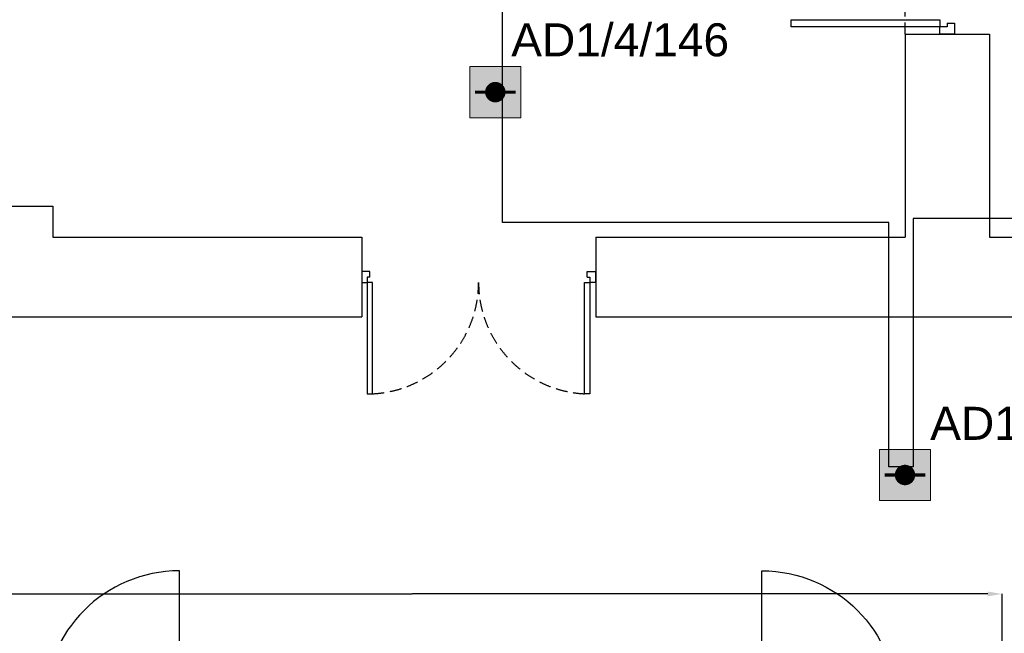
# Model space of a CAD drawing. Header units: millimetres. Extents: x -197461 to 862495, y -970068 to 63888.
# Tile 227 of 253: x -84579 to -78272, y -117963 to -114034. Entities that reach past the tile are written whole.
import ezdxf

# ---------------------------------------------------------------- set-up
doc = ezdxf.new("R2010")
doc.units = ezdxf.units.MM
doc.linetypes.add('Dashed', pattern=[112.5, 75, -37.5])
doc.layers.get('0').update_dxf_attribs({"linetype": 'CONTINUOUS'})
doc.layers.get('Defpoints').update_dxf_attribs({"linetype": 'CONTINUOUS'})
for name, color, linetype in [('AR-Durvis', 7, 'CONTINUOUS'), ('Ar-Izmeri', 7, 'CONTINUOUS'), ('Ar-Sienas.nojauc.', 7, 'CONTINUOUS'), ('hatch_mb', 7, 'CONTINUOUS'), ('sienas es', 7, 'CONTINUOUS'), ('Structural - Bearing', 7, 'CONTINUOUS'), ('UAS', 240, 'CONTINUOUS')]:
    doc.layers.add(name, color=color, linetype=linetype)
doc.styles.add('ARIAL', font='arialbd.ttf')
doc.dimstyles.new('GENERATED_STYLE__1', dxfattribs={"dimtxt": 0.18, "dimasz": 91.2, "dimexe": 0.18, "dimexo": 0.0625, "dimgap": 0.09, "dimtad": 0, "dimtih": 1, "dimtoh": 1, "dimdec": 4, "dimzin": 0, "dimdsep": 46, "dimtxsty": 'Standard', "dimcen": 0.09, "dimadec": 0, "dimazin": 0, "dimtfac": 1, "dimtdec": 4, "dimtmove": 0, "dimatfit": 3, "dimldrblk": 'ARROWHEAD_5', "dimfxl": 1, "dimtolj": 1, "dimtzin": 0, "dimarcsym": 0})
pattern_1 = [(45, (0, 0), (-35.355339, 35.355339), []), (135, (0, 0), (35.355339, 35.355339), [])]

# ---------------------------------------------------------------- blocks, each defined once
blk = doc.blocks.new('D1 10')
at = {"layer": 'AR-Durvis', "linetype": 'Continuous'}
for p, q in [((432, 0), (432, 864)), ((-450, 0), (-487, 0)), ((-432, 0), (-450, 0)), ((-450, 0), (-450, -115)), ((-450, 0), (-450, -150)), ((-432, -115), (-432, 0)), ((450, 0), (432, 0)), ((432, 0), (432, -115)), ((450, 0), (487, 0)), ((450, -115), (450, 0)), ((450, 0), (450, -150)), ((-450, -115), (-432, -115)), ((432, -115), (450, -115)), ((-450, -150), (-487, -150)), ((450, -150), (487, -150))]:
    blk.add_line(p, q, dxfattribs=at)
blk.add_arc((432, 0), 864, 90, 180, dxfattribs=at)
blk = doc.blocks.new('D1 10_2')
at = {"layer": 'AR-Durvis', "linetype": 'Continuous'}
for p, q in [((432, 0), (432, 864)), ((-450, 0), (-487, 0)), ((-432, 0), (-450, 0)), ((-450, 0), (-450, -115)), ((-450, 0), (-450, -150)), ((-432, -115), (-432, 0)), ((450, 0), (432, 0)), ((432, 0), (432, -115)), ((450, 0), (487, 0)), ((450, -115), (450, 0)), ((450, 0), (450, -150)), ((-450, -115), (-432, -115)), ((432, -115), (450, -115)), ((-450, -150), (-487, -150)), ((450, -150), (487, -150))]:
    blk.add_line(p, q, dxfattribs=at)
blk.add_arc((432, 0), 864, 90, 180, dxfattribs=at)
blk = doc.blocks.new('WALL_386', base_point=(582163.2, -122949.8))
at = {"layer": 'Structural - Bearing', "linetype": 'Continuous', "lineweight": 13}
h = blk.add_hatch(dxfattribs=at)
h.set_pattern_fill('GRID_5X5_DIAGONAL', color=253, style=0, pattern_type=2)
h.set_pattern_definition(pattern_1)
h.paths.add_polyline_path([(583063.2, -122799.8), (583063.2, -122949.8), (586758.5, -122949.8), (586758.5, -122799.8)], flags=0)
h = blk.add_hatch(dxfattribs=at)
h.set_pattern_fill('GRID_5X5_DIAGONAL', color=253, style=0, pattern_type=2)
h.set_pattern_definition(pattern_1)
h.paths.add_polyline_path([(587658.5, -122799.8), (587658.5, -122949.8), (587763.2, -122949.8), (587763.2, -122799.8)], flags=0)
at = {"layer": 'Structural - Bearing', "linetype": 'Continuous'}
for p, q in [((586758.5, -122799.8), (583063.2, -122799.8)), ((587763.2, -122799.8), (587658.5, -122799.8)), ((587763.2, -122949.8), (587763.2, -122799.8)), ((583063.2, -122949.8), (584713.5, -122949.8)), ((584863.5, -122949.8), (585014, -122949.8)), ((585164, -122949.8), (586758.5, -122949.8)), ((587658.5, -122949.8), (587763.2, -122949.8))]:
    blk.add_line(p, q, dxfattribs=at)
at = {"layer": 'AR-Durvis', "color": 21, "linetype": 'Continuous', "lineweight": 18}
blk.add_blockref('D1 10', (582613.2, -122799.8), dxfattribs=at)
at = {"layer": 'AR-Durvis', "color": 21, "linetype": 'Continuous', "lineweight": 18, "xscale": -1}
blk.add_blockref('D1 10_2', (587208.5, -122799.8), dxfattribs=at)
blk = doc.blocks.new('*D1062')
at = {"layer": 'Ar-Izmeri', "color": 0, "linetype": 'Continuous', "lineweight": -2, "transparency": 16777216}
for p, q in [((-85839.8, -118427.1), (-85839.8, -117710.9)), ((-85748.6, -117711.1), (-82063.7, -117711.1)), ((-78377.7, -117711.1), (-82062.7, -117711.1)), ((-78286.5, -120252.8), (-78286.5, -117710.9))]:
    blk.add_line(p, q, dxfattribs=at)
at = {"layer": 'Ar-Izmeri', "color": 0, "linetype": 'Continuous', "transparency": 16777216}
for points in [[(-85748.6, -117695.9), (-85748.6, -117726.3), (-85839.8, -117711.1)], [(-78377.7, -117695.9), (-78377.7, -117726.3), (-78286.5, -117711.1)]]:
    blk.add_solid(points, dxfattribs=at)
at = {"layer": 'Defpoints', "color": 0, "linetype": 'Continuous', "transparency": 16777216}
for p in [(-78286.5, -117711.1), (-85839.8, -118427.2), (-78286.5, -120252.9)]:
    blk.add_point(p, dxfattribs=at)
at = {"layer": 'Ar-Izmeri', "color": 0, "linetype": 'Continuous', "lineweight": 9, "transparency": 16777216, "insert": (-82063.2, -117711.1), "char_height": 0.18, "attachment_point": 5}
blk.add_mtext('\\A1;\\A1;7\xa0550', dxfattribs=at)
blk = doc.blocks.new('ARROWHEAD_5')
at = {"color": 0, "linetype": 'Continuous', "lineweight": 0}
blk.add_line((0, 0), (-1, 0), dxfattribs=at)
blk.add_solid([(-1, 0.2679), (0, 0), (-1, -0.2679), (-1, 0.2679)], dxfattribs=at)
blk = doc.blocks.new('AD-proj')
at = {"lineweight": 5}
blk.add_lwpolyline([(-250, -250), (250, -250), (250, 250), (-250, 250)], close=True, dxfattribs=at)
at = {"const_width": 100}
blk.add_lwpolyline([(-50, 0, 1), (50, 0, 1)], format="xyb", close=True, dxfattribs=at)
at = {"const_width": 30}
blk.add_lwpolyline([(-200, 0), (200, 0)], dxfattribs=at)

msp = doc.modelspace()

# ---------------------------------------------------------------- hatches: boundary and pattern name
at = {"layer": 'UAS', "lineweight": 50, "true_color": 0xffffff}
h = msp.add_hatch(color=7, dxfattribs=at)
h.dxf.hatch_style = 1
h.paths.add_polyline_path([(-81564.65451, -114497.95763), (-81499.18357, -114497.95763, 1)], flags=16)
h.paths.add_polyline_path([(-81368.24169, -114661.63497), (-81368.24169, -114334.28028), (-81695.59639, -114334.28028), (-81695.59639, -114661.63497)])
h = msp.add_hatch(color=7, dxfattribs=at)
h.dxf.hatch_style = 1
h.paths.add_polyline_path([(-78940.71175, -116949.66435), (-78875.24081, -116949.66435, 1)], flags=16)
h.paths.add_polyline_path([(-78744.29893, -117113.34169), (-78744.29893, -116785.987), (-79071.65363, -116785.987), (-79071.65363, -117113.34169)])

# ---------------------------------------------------------------- linework, layer by layer
at = {"layer": 'Ar-Sienas.nojauc.', "color": 251, "linetype": 'Dashed', "true_color": 0x636466}
msp.add_line((-78907.27004, -114127.17096), (-78907.27004, -108127.17096), dxfattribs=at)
at = {"layer": 'hatch_mb', "color": 251, "linetype": 'Continuous', "true_color": 0x636466}
for p, q in [((-79636.13494, -114034.14771), (-78683.78167, -114034.14771)), ((-79636.13494, -114080.65933), (-79636.13494, -114034.14771)), ((-78683.78167, -114080.65933), (-79636.13494, -114080.65933)), ((-78683.78167, -114034.14771), (-78683.78167, -114080.65933)), ((-78637.27004, -114080.65933), (-78683.78167, -114080.65933)), ((-78683.78167, -114127.17096), (-78683.78167, -114080.65933)), ((-78637.27004, -114057.40352), (-78637.27004, -114080.65933)), ((-78637.27004, -114057.40352), (-78590.75842, -114057.40352)), ((-78590.75842, -114057.40352), (-78590.75842, -114127.17096)), ((-78590.75842, -114127.17096), (-78683.78167, -114127.17096)), ((-82387.27004, -115647.38189), (-82387.27004, -115716.96004)), ((-82335.08643, -115647.38189), (-82387.27004, -115647.38189)), ((-82335.08643, -115682.17096), (-82335.08643, -115647.38189)), ((-80943.52342, -115647.38189), (-80891.33981, -115647.38189)), ((-80943.52342, -115682.17096), (-80943.52342, -115647.38189)), ((-80891.33981, -115647.38189), (-80891.33981, -115716.96004)), ((-82387.27004, -115716.96004), (-82352.48097, -115716.96004)), ((-82335.08643, -115682.17096), (-82352.48097, -115682.17096)), ((-82352.48097, -115682.17096), (-82352.48097, -115716.96004)), ((-82352.48097, -115716.96004), (-82352.48097, -116429.28706)), ((-82317.69189, -115716.96004), (-82352.48097, -115716.96004)), ((-82317.69189, -116429.28706), (-82317.69189, -115716.96004)), ((-80960.91796, -116429.28706), (-80960.91796, -115716.96004)), ((-80960.91796, -115716.96004), (-80926.12889, -115716.96004)), ((-80943.52342, -115682.17096), (-80926.12889, -115682.17096)), ((-80926.12889, -115682.17096), (-80926.12889, -115716.96004)), ((-80926.12889, -115716.96004), (-80926.12889, -116429.28706)), ((-80891.33981, -115716.96004), (-80926.12889, -115716.96004)), ((-82352.48097, -116429.28706), (-82317.69189, -116429.28706)), ((-80926.12889, -116429.28706), (-80960.91796, -116429.28706))]:
    msp.add_line(p, q, dxfattribs=at)
at = {"layer": 'hatch_mb', "color": 251, "linetype": 'Dashed', "true_color": 0x636466}
for centre, start, end in [((-82352.48097, -115716.96004), 272.796025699, 0), ((-80926.12889, -115716.96004), 180, 267.203974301)]:
    msp.add_arc(centre, 713.17604, start, end, dxfattribs=at)
at = {"layer": 'sienas es', "color": 251, "linetype": 'Continuous', "true_color": 0x636466}
for p, q in [((-78907.27004, -114127.17096), (-78907.27004, -115427.17096)), ((-78907.27004, -114127.17096), (-78367.27004, -114127.17096)), ((-78367.27004, -114127.17096), (-78367.27004, -115427.17096)), ((-84907.27004, -115227.17096), (-84367.27004, -115227.17096)), ((-84367.27004, -115227.17096), (-84367.27004, -115427.17096)), ((-84367.27004, -115427.17096), (-82387.27004, -115427.17096)), ((-82387.27004, -115427.17096), (-82387.27004, -115937.17096)), ((-80887.27004, -115427.17096), (-80887.27004, -115937.17096)), ((-80887.27004, -115427.17096), (-78907.27004, -115427.17096)), ((-78367.27004, -115427.17096), (-77891.63223, -115427.17096)), ((-86887.27004, -115937.17096), (-82387.27004, -115937.17096)), ((-80887.27004, -115937.17096), (-77894.01929, -115937.17096))]:
    msp.add_line(p, q, dxfattribs=at)
at = {"layer": 'UAS', "color": 1}
msp.add_lwpolyline([(-75718.54873, -115308.14301), (-78855.58599, -115308.14301), (-78855.58599, -116896.33619), (-79012.00012, -116896.33619), (-79012.00012, -115332.95878), (-81485.73939, -115332.95878), (-81485.73939, -107943.04752), (-79062.68496, -107943.04752), (-79062.68496, -107594.40604), (-87168.89244, -107594.40604), (-87168.89244, -116151.97555), (-92642.81989, -116151.97555), (-92642.81989, -116830.5463), (-91725.38882, -116830.5463), (-91725.38882, -120166.47637), (-91349.54122, -120166.47637), (-91349.54122, -116830.5463), (-87746.09709, -116830.5463), (-87746.09709, -125101.85908), (-83365.54446, -125101.85908)], dxfattribs=at)

# ---------------------------------------------------------------- block references
at = {"layer": 'Structural - Bearing', "color": 251, "true_color": 0x636466}
msp.add_blockref('WALL_386', (-84437.27004, -118577.17096), dxfattribs=at)
at = {"layer": 'UAS', "xscale": 0.6547093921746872, "yscale": 0.6547093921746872, "zscale": 0.6547093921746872}
for p in [(-81531.91904, -114497.95763), (-78907.97628, -116949.66435)]:
    msp.add_blockref('AD-proj', p, dxfattribs=at)

# ---------------------------------------------------------------- dimensions: what is measured, and where the dimension line sits
at = {"layer": 'Ar-Izmeri', "color": 251, "linetype": 'Continuous', "lineweight": 9, "true_color": 0x636466}
dim = msp.add_linear_dim(base=(-78286.47859, -117711.12987), p1=(-85839.83438, -118427.17096), p2=(-78286.47859, -120252.8608), text='\\A1;7\xa0550', dimstyle='GENERATED_STYLE__1', dxfattribs=at)
dim.commit()
dim.dimension.update_dxf_attribs({"geometry": '*D1062', "text_midpoint": (-82063.15649, -117711.12987)})

# ---------------------------------------------------------------- next in the draw order: texts
at = {"layer": 'UAS', "color": 251, "linetype": 'Continuous', "lineweight": 20, "true_color": 0x636466, "char_height": 211.4384766, "width": 1051.7117129, "attachment_point": 5, "style": 'ARIAL', "bg_fill": 3, "box_fill_scale": 1.1, "bg_fill_color": 256, "bg_fill_transparency": 0}
for s, insert in [('\\A1;{\\fArial|b0|i0|c186|p34;\\C1;AD1/4/146}', (-80732.37833, -114164.5135)), ('\\A1;{\\fArial|b0|i0|c186|p34;\\C1;AD1/4/145}', (-78048.74002, -116620.19852))]:
    msp.add_mtext(s, dxfattribs=dict(at, insert=insert))

doc.saveas('drawing.dxf')
